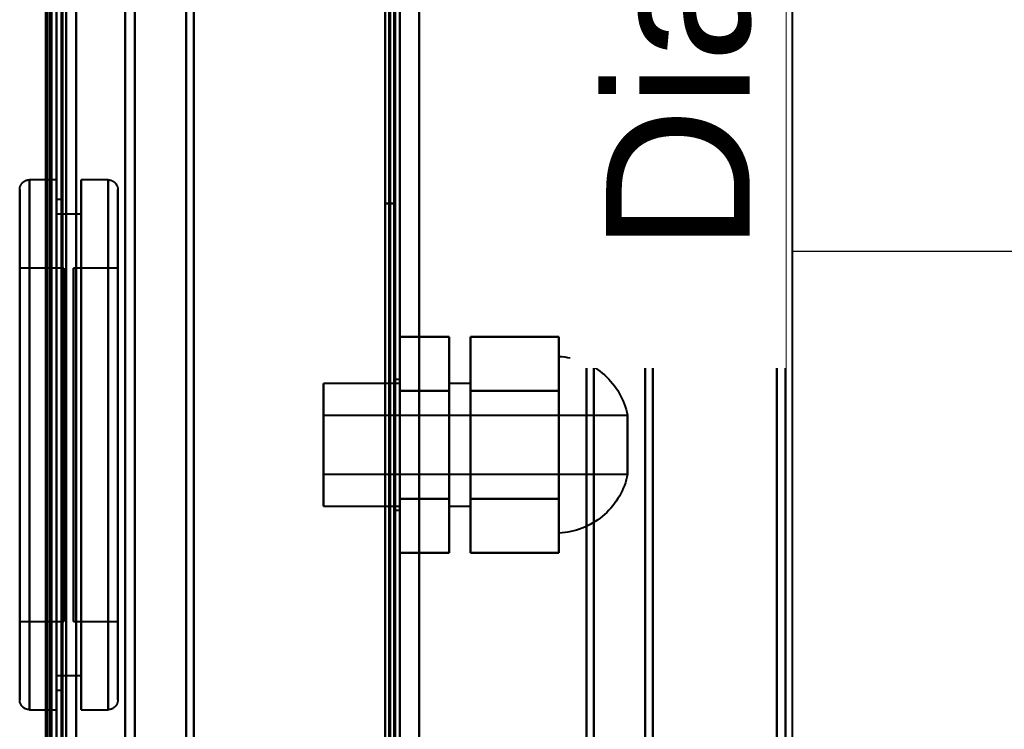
# Model space of a CAD drawing. Header units: millimetres. Extents: x -1352 to 2139, y -120 to 1010.
# Tile 66 of 77: x 494 to 595, y 664 to 737. Entities that reach past the tile are written whole.
import ezdxf

# ---------------------------------------------------------------- set-up
doc = ezdxf.new("R2010")
doc.units = ezdxf.units.MM
doc.layers.add('A-GENM', color=13, linetype='Continuous', lineweight=40)
doc.layers.add('G-IMPT', color=8, linetype='Continuous', lineweight=40)
doc.styles.add('Arial_1', font='arial.ttf', dxfattribs={"height": 14.6304})

# ---------------------------------------------------------------- blocks, each defined once
blk = doc.blocks.new('Maintenance r21 - Maintenance r21-751643-Avant')
at = {"layer": 'A-GENM'}
for p, q in [((535, 1.65), (535, 939.65)), ((535, 939.65), (535, 1.65))]:
    blk.add_line(p, q, dxfattribs=at)
blk = doc.blocks.new('NEXA 700 CALQUES_dwg-751640-Avant')
at = {"layer": 'G-IMPT'}
for p, q in [((533.03, 128.97), (533.03, 937.77)), ((497.53, 129.47), (497.53, 902.27)), ((498.03, 902.27), (498.03, 129.47)), ((497.33, 848.37), (497.33, 713.37)), ((497.33, 713.37), (497.33, 848.37)), ((498.03, 848.37), (498.03, 713.37)), ((498.03, 713.37), (498.03, 848.37)), ((498.03, 713.37), (498.03, 839.87)), ((498.03, 839.87), (498.03, 713.37)), ((498.53, 713.37), (498.53, 839.87)), ((498.53, 839.87), (498.53, 713.37)), ((532.53, 839.87), (532.53, 713.37)), ((532.53, 713.37), (532.53, 839.87)), ((533.03, 713.37), (533.03, 839.87)), ((533.03, 839.87), (533.03, 713.37)), ((498.03, 713.37), (498.03, 839.37)), ((498.03, 587.37), (498.03, 839.37)), ((498.03, 839.37), (498.03, 713.37)), ((512.03, 713.37), (512.03, 839.37)), ((512.03, 839.37), (512.03, 713.37)), ((552.03, 713.37), (552.03, 839.37)), ((552.03, 839.37), (552.03, 713.37)), ((499.03, 713.37), (499.03, 838.37)), ((499.03, 838.37), (499.03, 713.37)), ((499.03, 838.37), (499.03, 588.37)), ((506.03, 713.37), (506.03, 838.37)), ((506.03, 838.37), (506.03, 713.37)), ((511.23, 838.78), (511.23, 713.37)), ((511.23, 713.37), (511.23, 838.78)), ((552.8, 838.78), (552.8, 713.37)), ((552.8, 713.37), (552.8, 838.78)), ((558.03, 713.37), (558.03, 838.34)), ((558.03, 838.34), (558.03, 713.37)), ((571.42, 838.34), (571.42, 713.37)), ((571.42, 713.37), (571.42, 838.34)), ((497.33, 837.75), (497.33, 713.37)), ((497.33, 589), (497.33, 837.75)), ((497.33, 589), (497.33, 837.75)), ((505.02, 837.75), (505.02, 713.37)), ((505.02, 837.75), (505.02, 713.37)), ((505.02, 713.37), (505.02, 837.75)), ((505.02, 713.37), (505.02, 837.75)), ((558.8, 837.75), (558.8, 713.37)), ((558.8, 713.37), (558.8, 837.75)), ((572.33, 837.75), (572.33, 713.37)), ((572.33, 713.37), (572.33, 837.75)), ((533.03, 271.67), (533.03, 745.07)), ((498.03, 720.27), (495.28, 720.27)), ((495.28, 720.27), (495.28, 666.27)), ((495.28, 720.27), (495.28, 666.27)), ((495.28, 693.27), (495.28, 720.27)), ((495.28, 693.27), (495.28, 720.27)), ((498.03, 720.27), (498.03, 693.27)), ((498.03, 666.27), (498.03, 720.27)), ((498.03, 666.27), (498.03, 720.27)), ((503.28, 720.27), (500.53, 720.27)), ((500.53, 693.27), (500.53, 720.27)), ((500.53, 720.27), (500.53, 693.27)), ((503.28, 693.27), (503.28, 720.27)), ((503.28, 666.27), (503.28, 720.27)), ((503.28, 720.27), (503.28, 693.27)), ((494.28, 719.27), (494.28, 693.27)), ((494.28, 693.27), (494.28, 719.27)), ((494.28, 667.27), (494.28, 719.27)), ((504.28, 693.27), (504.28, 719.27)), ((504.28, 719.27), (504.28, 693.27)), ((504.28, 719.27), (504.28, 667.27)), ((498.53, 718.27), (498.03, 718.27)), ((498.03, 693.27), (498.03, 718.27)), ((498.03, 718.27), (498.03, 693.27)), ((498.53, 693.27), (498.53, 718.27)), ((498.53, 718.27), (498.53, 693.27)), ((500.53, 716.77), (498.03, 716.77)), ((498.03, 693.27), (498.03, 716.77)), ((498.03, 716.77), (498.03, 693.27)), ((500.53, 693.27), (500.53, 716.77)), ((500.53, 716.77), (500.53, 693.27)), ((497.33, 713.37), (497.33, 589)), ((497.33, 713.37), (497.33, 589)), ((497.33, 713.37), (497.33, 578.37)), ((497.33, 578.37), (497.33, 713.37)), ((498.03, 587.37), (498.03, 713.37)), ((498.03, 586.87), (498.03, 713.37)), ((498.03, 713.37), (498.03, 587.37)), ((498.03, 713.37), (498.03, 578.37)), ((498.03, 578.37), (498.03, 713.37)), ((498.03, 713.37), (498.03, 586.87)), ((498.53, 586.87), (498.53, 713.37)), ((498.53, 713.37), (498.53, 586.87)), ((499.03, 588.37), (499.03, 713.37)), ((499.03, 713.37), (499.03, 588.37)), ((505.02, 713.37), (505.02, 589)), ((505.02, 589), (505.02, 713.37)), ((506.03, 588.37), (506.03, 713.37)), ((506.03, 713.37), (506.03, 588.37)), ((511.23, 713.37), (511.23, 587.96)), ((511.23, 587.96), (511.23, 713.37)), ((512.03, 587.37), (512.03, 713.37)), ((512.03, 713.37), (512.03, 587.37)), ((532.53, 713.37), (532.53, 586.87)), ((532.53, 586.87), (532.53, 713.37)), ((533.03, 586.87), (533.03, 713.37)), ((533.03, 713.37), (533.03, 586.87)), ((552.03, 587.37), (552.03, 713.37)), ((552.03, 713.37), (552.03, 587.37)), ((552.8, 713.37), (552.8, 587.96)), ((552.8, 587.96), (552.8, 713.37)), ((558.03, 588.41), (558.03, 713.37)), ((558.03, 713.37), (558.03, 588.41)), ((558.8, 713.37), (558.8, 589)), ((558.8, 589), (558.8, 713.37)), ((571.42, 713.37), (571.42, 588.41)), ((571.42, 588.41), (571.42, 713.37)), ((572.33, 713.37), (572.33, 589)), ((572.33, 589), (572.33, 713.37)), ((498.78, 711.27), (494.28, 711.27)), ((494.28, 711.27), (494.28, 693.27)), ((494.28, 693.27), (494.28, 711.27)), ((498.78, 711.27), (498.78, 693.27)), ((498.78, 693.27), (498.78, 711.27)), ((504.28, 711.27), (499.78, 711.27)), ((499.78, 675.27), (499.78, 711.27)), ((499.78, 675.27), (499.78, 711.27)), ((499.78, 711.27), (499.78, 693.27)), ((504.28, 693.27), (504.28, 711.27)), ((504.28, 711.27), (504.28, 675.27)), ((504.28, 711.27), (504.28, 675.27)), ((549.23, 684.27), (549.23, 702.27)), ((549.23, 693.27), (549.23, 702.27)), ((549.23, 702.27), (549.23, 693.27)), ((533.03, 699.52), (525.23, 699.52)), ((525.23, 699.52), (525.23, 687.02)), ((525.23, 699.52), (525.23, 687.02)), ((525.23, 693.27), (525.23, 699.52)), ((533.03, 699.92), (532.53, 699.92)), ((532.53, 699.92), (532.53, 693.27)), ((532.53, 693.27), (532.53, 699.92)), ((533.03, 699.92), (533.03, 693.27)), ((533.03, 693.27), (533.03, 699.92)), ((533.03, 699.52), (533.03, 693.27)), ((533.03, 687.02), (533.03, 699.52)), ((533.03, 687.02), (533.03, 699.52)), ((540.23, 699.52), (538.03, 699.52)), ((538.03, 693.27), (538.03, 699.52)), ((538.03, 699.52), (538.03, 693.27)), ((540.23, 693.27), (540.23, 699.52)), ((540.23, 699.52), (540.23, 693.27)), ((556.23, 696.27), (525.23, 696.27)), ((525.23, 696.27), (525.23, 693.27)), ((525.23, 693.27), (525.23, 696.27)), ((556.23, 696.27), (556.23, 690.27)), ((556.23, 696.27), (556.23, 693.27)), ((556.23, 693.27), (556.23, 696.27)), ((494.28, 693.27), (494.28, 675.27)), ((494.28, 693.27), (494.28, 667.27)), ((494.28, 675.27), (494.28, 693.27)), ((494.28, 667.27), (494.28, 693.27)), ((495.28, 666.27), (495.28, 693.27)), ((498.03, 669.77), (498.03, 693.27)), ((498.03, 668.27), (498.03, 693.27)), ((498.03, 693.27), (498.03, 669.77)), ((498.03, 693.27), (498.03, 668.27)), ((498.03, 693.27), (498.03, 666.27)), ((498.03, 693.27), (498.03, 666.27)), ((498.53, 668.27), (498.53, 693.27)), ((498.53, 693.27), (498.53, 668.27)), ((498.78, 693.27), (498.78, 675.27)), ((498.78, 675.27), (498.78, 693.27)), ((499.78, 693.27), (499.78, 675.27)), ((499.78, 693.27), (499.78, 675.27)), ((500.53, 666.27), (500.53, 693.27)), ((500.53, 693.27), (500.53, 666.27)), ((500.53, 669.77), (500.53, 693.27)), ((500.53, 693.27), (500.53, 669.77)), ((503.28, 666.27), (503.28, 693.27)), ((503.28, 693.27), (503.28, 666.27)), ((504.28, 675.27), (504.28, 693.27)), ((504.28, 675.27), (504.28, 693.27)), ((504.28, 667.27), (504.28, 693.27)), ((504.28, 693.27), (504.28, 667.27)), ((525.23, 693.27), (525.23, 690.27)), ((525.23, 690.27), (525.23, 693.27)), ((525.23, 687.02), (525.23, 693.27)), ((525.23, 687.02), (525.23, 693.27)), ((532.53, 693.27), (532.53, 686.62)), ((532.53, 686.62), (532.53, 693.27)), ((533.03, 693.27), (533.03, 687.02)), ((533.03, 693.27), (533.03, 687.02)), ((533.03, 693.27), (533.03, 686.62)), ((533.03, 686.62), (533.03, 693.27)), ((538.03, 687.02), (538.03, 693.27)), ((538.03, 693.27), (538.03, 687.02)), ((540.23, 687.02), (540.23, 693.27)), ((540.23, 693.27), (540.23, 687.02)), ((549.23, 684.27), (549.23, 693.27)), ((549.23, 693.27), (549.23, 684.27)), ((556.23, 693.27), (556.23, 690.27)), ((556.23, 690.27), (556.23, 693.27)), ((525.23, 690.27), (556.23, 690.27)), ((525.23, 687.02), (533.03, 687.02)), ((532.53, 686.62), (533.03, 686.62)), ((538.03, 687.02), (540.23, 687.02)), ((494.28, 675.27), (498.78, 675.27)), ((499.78, 675.27), (504.28, 675.27)), ((498.03, 669.77), (500.53, 669.77)), ((498.03, 668.27), (498.53, 668.27)), ((495.28, 666.27), (498.03, 666.27)), ((500.53, 666.27), (503.28, 666.27))]:
    blk.add_line(p, q, dxfattribs=at)
at = {"layer": 'G-IMPT', "flags": 128}
for points in [[(531.93, 129.47), (531.93, 331.42), (531.93, 533.37), (531.93, 735.32), (531.93, 937.27)], [(531.93, 937.27), (531.93, 735.32), (531.93, 533.37), (531.93, 331.42), (531.93, 129.47)], [(531.93, 129.47), (531.93, 331.42), (531.93, 533.37), (531.93, 735.32), (531.93, 937.27)], [(532.03, 937.27), (532.03, 735.32), (532.03, 533.37), (532.03, 331.42), (532.03, 129.47)], [(532.03, 129.47), (532.03, 331.42), (532.03, 533.37), (532.03, 735.32), (532.03, 937.27)], [(532.03, 937.27), (532.03, 735.32), (532.03, 533.37), (532.03, 331.42), (532.03, 129.47)], [(532.43, 937.77), (532.43, 735.57), (532.43, 533.37), (532.43, 331.17), (532.43, 128.97)], [(532.43, 128.97), (532.43, 331.17), (532.43, 533.37), (532.43, 735.57), (532.43, 937.77)], [(532.43, 937.77), (532.43, 735.57), (532.43, 533.37), (532.43, 331.17), (532.43, 128.97)], [(532.53, 128.97), (532.53, 331.17), (532.53, 533.37), (532.53, 735.57), (532.53, 937.77)], [(532.53, 937.27), (532.53, 735.32), (532.53, 533.37), (532.53, 331.42), (532.53, 129.47)], [(532.53, 129.47), (532.53, 331.42), (532.53, 533.37), (532.53, 735.32), (532.53, 937.27)], [(532.53, 937.27), (532.53, 735.32), (532.53, 533.37), (532.53, 331.42), (532.53, 129.47)], [(532.53, 129.47), (532.53, 331.42), (532.53, 533.37), (532.53, 735.32), (532.53, 937.27)], [(532.53, 937.27), (532.53, 735.32), (532.53, 533.37), (532.53, 331.42), (532.53, 129.47)], [(532.53, 129.47), (532.53, 331.42), (532.53, 533.37), (532.53, 735.32), (532.53, 937.27)], [(533.03, 128.97), (533.03, 331.17), (533.03, 533.37), (533.03, 735.57), (533.03, 937.77)], [(533.03, 937.77), (533.03, 735.57), (533.03, 533.37), (533.03, 331.17), (533.03, 128.97)], [(496.93, 161.37), (496.93, 346.6), (496.93, 531.82), (496.93, 717.05), (496.93, 902.27)], [(496.93, 902.27), (496.93, 717.05), (496.93, 531.82), (496.93, 346.6), (496.93, 161.37)], [(497.03, 129.37), (497.03, 322.62), (497.03, 515.87), (497.03, 709.12), (497.03, 902.37)], [(497.03, 902.37), (497.03, 709.12), (497.03, 515.87), (497.03, 322.62), (497.03, 129.37)], [(497.03, 902.27), (497.03, 709.07), (497.03, 515.87), (497.03, 322.67), (497.03, 129.47)], [(497.03, 129.47), (497.03, 322.67), (497.03, 515.87), (497.03, 709.07), (497.03, 902.27)], [(497.43, 902.77), (497.43, 709.32), (497.43, 515.87), (497.43, 322.42), (497.43, 128.97)], [(497.43, 128.97), (497.43, 322.42), (497.43, 515.87), (497.43, 709.32), (497.43, 902.77)], [(497.43, 128.97), (497.43, 322.42), (497.43, 515.87), (497.43, 709.32), (497.43, 902.77)], [(497.53, 902.77), (497.53, 709.32), (497.53, 515.87), (497.53, 322.42), (497.53, 128.97)], [(497.53, 129.47), (497.53, 322.67), (497.53, 515.87), (497.53, 709.07), (497.53, 902.27)], [(497.53, 902.27), (497.53, 709.07), (497.53, 515.87), (497.53, 322.67), (497.53, 129.47)], [(497.53, 129.47), (497.53, 322.67), (497.53, 515.87), (497.53, 709.07), (497.53, 902.27)], [(497.53, 902.27), (497.53, 709.07), (497.53, 515.87), (497.53, 322.67), (497.53, 129.47)], [(497.53, 129.47), (497.53, 322.67), (497.53, 515.87), (497.53, 709.07), (497.53, 902.27)], [(497.53, 902.27), (497.53, 709.07), (497.53, 515.87), (497.53, 322.67), (497.53, 129.47)], [(498.03, 902.77), (498.03, 709.32), (498.03, 515.87), (498.03, 322.42), (498.03, 128.97)], [(498.03, 128.97), (498.03, 322.42), (498.03, 515.87), (498.03, 709.32), (498.03, 902.77)], [(498.03, 902.27), (498.03, 717.05), (498.03, 531.82), (498.03, 346.6), (498.03, 161.37)], [(498.03, 902.27), (498.03, 709.07), (498.03, 515.87), (498.03, 322.67), (498.03, 129.47)], [(498.03, 161.37), (498.03, 346.6), (498.03, 531.82), (498.03, 717.05), (498.03, 902.27)], [(498.03, 129.47), (498.03, 322.67), (498.03, 515.87), (498.03, 709.07), (498.03, 902.27)], [(498.03, 902.27), (498.03, 709.07), (498.03, 515.87), (498.03, 322.67), (498.03, 129.47)], [(498.03, 129.47), (498.03, 322.67), (498.03, 515.87), (498.03, 709.07), (498.03, 902.27)], [(498.53, 129.47), (498.53, 322.67), (498.53, 515.87), (498.53, 709.07), (498.53, 902.27)], [(498.53, 902.27), (498.53, 709.07), (498.53, 515.87), (498.53, 322.67), (498.53, 129.47)], [(498.63, 129.47), (498.63, 322.67), (498.63, 515.87), (498.63, 709.07), (498.63, 902.27)], [(498.63, 902.27), (498.63, 709.07), (498.63, 515.87), (498.63, 322.67), (498.63, 129.47)], [(498.63, 902.27), (498.63, 709.07), (498.63, 515.87), (498.63, 322.67), (498.63, 129.47)], [(498.63, 129.47), (498.63, 322.67), (498.63, 515.87), (498.63, 709.07), (498.63, 902.27)], [(498.63, 129.47), (498.63, 322.67), (498.63, 515.87), (498.63, 709.07), (498.63, 902.27)], [(498.63, 902.27), (498.63, 709.07), (498.63, 515.87), (498.63, 322.67), (498.63, 129.47)], [(500.03, 128.97), (500.03, 322.42), (500.03, 515.87), (500.03, 709.32), (500.03, 902.77)], [(500.03, 902.77), (500.03, 709.32), (500.03, 515.87), (500.03, 322.42), (500.03, 128.97)], [(500.03, 128.97), (500.03, 322.42), (500.03, 515.87), (500.03, 709.32), (500.03, 902.77)], [(500.03, 902.77), (500.03, 709.32), (500.03, 515.87), (500.03, 322.42), (500.03, 128.97)], [(500.03, 902.27), (500.03, 709.07), (500.03, 515.87), (500.03, 322.67), (500.03, 129.47)], [(500.03, 129.47), (500.03, 322.67), (500.03, 515.87), (500.03, 709.07), (500.03, 902.27)], [(500.03, 129.47), (500.03, 322.67), (500.03, 515.87), (500.03, 709.07), (500.03, 902.27)], [(500.03, 902.27), (500.03, 709.07), (500.03, 515.87), (500.03, 322.67), (500.03, 129.47)], [(531.53, 129.47), (531.53, 322.67), (531.53, 515.87), (531.53, 709.07), (531.53, 902.27)], [(531.53, 902.27), (531.53, 709.07), (531.53, 515.87), (531.53, 322.67), (531.53, 129.47)], [(531.53, 129.47), (531.53, 322.67), (531.53, 515.87), (531.53, 709.07), (531.53, 902.27)], [(531.53, 902.27), (531.53, 709.07), (531.53, 515.87), (531.53, 322.67), (531.53, 129.47)], [(532.43, 128.97), (532.43, 322.42), (532.43, 515.87), (532.43, 709.32), (532.43, 902.77)], [(532.43, 902.77), (532.43, 709.32), (532.43, 515.87), (532.43, 322.42), (532.43, 128.97)], [(532.43, 128.97), (532.43, 322.42), (532.43, 515.87), (532.43, 709.32), (532.43, 902.77)], [(532.53, 902.77), (532.53, 709.32), (532.53, 515.87), (532.53, 322.42), (532.53, 128.97)], [(533.03, 902.77), (533.03, 709.32), (533.03, 515.87), (533.03, 322.42), (533.03, 128.97)], [(533.03, 128.97), (533.03, 322.42), (533.03, 515.87), (533.03, 709.32), (533.03, 902.77)], [(531.53, 837.87), (531.53, 807.87), (531.53, 777.87), (531.53, 747.87), (531.53, 717.87)], [(531.53, 717.87), (531.53, 747.87), (531.53, 777.87), (531.53, 807.87), (531.53, 837.87)], [(531.53, 837.87), (531.53, 807.87), (531.53, 777.87), (531.53, 747.87), (531.53, 717.87)], [(531.53, 717.87), (531.53, 747.87), (531.53, 777.87), (531.53, 807.87), (531.53, 837.87)], [(532.53, 717.87), (532.53, 747.87), (532.53, 777.87), (532.53, 807.87), (532.53, 837.87)], [(532.53, 837.87), (532.53, 807.87), (532.53, 777.87), (532.53, 747.87), (532.53, 717.87)], [(532.53, 717.87), (532.53, 747.87), (532.53, 777.87), (532.53, 807.87), (532.53, 837.87)], [(532.53, 837.87), (532.53, 807.87), (532.53, 777.87), (532.53, 747.87), (532.53, 717.87)], [(531.53, 271.67), (531.53, 390.02), (531.53, 508.37), (531.53, 626.72), (531.53, 745.07)], [(531.53, 745.07), (531.53, 626.72), (531.53, 508.37), (531.53, 390.02), (531.53, 271.67)], [(531.53, 271.67), (531.53, 390.02), (531.53, 508.37), (531.53, 626.72), (531.53, 745.07)], [(531.53, 745.07), (531.53, 626.72), (531.53, 508.37), (531.53, 390.02), (531.53, 271.67)], [(532.43, 745.07), (532.43, 626.72), (532.43, 508.37), (532.43, 390.02), (532.43, 271.67)], [(532.43, 745.07), (532.43, 626.72), (532.43, 508.37), (532.43, 390.02), (532.43, 271.67)], [(532.43, 271.67), (532.43, 390.02), (532.43, 508.37), (532.43, 626.72), (532.43, 745.07)], [(532.53, 271.67), (532.53, 390.02), (532.53, 508.37), (532.53, 626.72), (532.53, 745.07)], [(533.03, 745.07), (533.03, 626.72), (533.03, 508.37), (533.03, 390.02), (533.03, 271.67)], [(533.03, 271.67), (533.03, 390.02), (533.03, 508.37), (533.03, 626.72), (533.03, 745.07)], [(533.03, 271.67), (533.03, 390.02), (533.03, 508.37), (533.03, 626.72), (533.03, 745.07)], [(533.03, 745.07), (533.03, 626.72), (533.03, 508.37), (533.03, 390.02), (533.03, 271.67)], [(494.28, 719.27), (494.28, 719.31), (494.28, 719.35), (494.29, 719.39), (494.29, 719.43), (494.3, 719.47), (494.31, 719.51), (494.32, 719.55), (494.33, 719.59), (494.34, 719.62), (494.36, 719.66), (494.38, 719.7), (494.39, 719.73), (494.41, 719.77), (494.43, 719.8), (494.46, 719.84), (494.48, 719.87), (494.5, 719.9), (494.53, 719.93), (494.56, 719.96), (494.58, 719.99), (494.61, 720.02), (494.64, 720.04), (494.67, 720.07), (494.71, 720.09), (494.74, 720.11), (494.77, 720.13), (494.81, 720.15), (494.84, 720.17), (494.88, 720.19), (494.92, 720.2), (494.96, 720.22), (494.99, 720.23), (495.03, 720.24), (495.07, 720.25), (495.11, 720.26), (495.15, 720.26), (495.19, 720.27), (495.23, 720.27), (495.27, 720.27), (495.28, 720.27)], [(503.28, 720.27), (503.32, 720.27), (503.36, 720.27), (503.4, 720.27), (503.44, 720.26), (503.48, 720.25), (503.52, 720.24), (503.56, 720.23), (503.59, 720.22), (503.63, 720.21), (503.67, 720.19), (503.71, 720.18), (503.74, 720.16), (503.78, 720.14), (503.81, 720.12), (503.85, 720.1), (503.88, 720.07), (503.91, 720.05), (503.94, 720.02), (503.97, 720), (504, 719.97), (504.03, 719.94), (504.05, 719.91), (504.08, 719.88), (504.1, 719.85), (504.12, 719.81), (504.14, 719.78), (504.16, 719.74), (504.18, 719.71), (504.2, 719.67), (504.21, 719.63), (504.23, 719.6), (504.24, 719.56), (504.25, 719.52), (504.26, 719.48), (504.27, 719.44), (504.27, 719.4), (504.28, 719.36), (504.28, 719.32), (504.28, 719.28), (504.28, 719.27)], [(494.28, 719.27), (494.28, 719.25), (494.28, 719.19), (494.28, 719.09), (494.28, 718.94), (494.28, 718.75), (494.28, 718.53), (494.28, 718.26), (494.28, 717.95), (494.28, 717.61), (494.28, 717.22), (494.28, 716.8), (494.28, 716.33), (494.28, 715.84), (494.28, 715.3), (494.28, 714.73), (494.28, 714.13), (494.28, 713.49), (494.28, 712.82), (494.28, 712.12), (494.28, 711.39), (494.28, 710.63), (494.28, 709.84), (494.28, 709.02), (494.28, 708.18), (494.28, 707.32), (494.28, 706.43), (494.28, 705.53), (494.28, 704.6), (494.28, 703.66), (494.28, 702.69), (494.28, 701.72), (494.28, 700.73), (494.28, 699.72), (494.28, 698.71), (494.28, 697.69), (494.28, 696.66), (494.28, 695.63), (494.28, 694.59), (494.28, 693.55), (494.28, 692.51), (494.28, 691.47), (494.28, 690.44), (494.28, 689.41), (494.28, 688.38), (494.28, 687.37), (494.28, 686.36), (494.28, 685.36), (494.28, 684.38), (494.28, 683.41), (494.28, 682.45), (494.28, 681.52), (494.28, 680.6), (494.28, 679.7), (494.28, 678.82), (494.28, 677.97), (494.28, 677.14), (494.28, 676.34), (494.28, 675.56), (494.28, 674.82), (494.28, 674.1), (494.28, 673.41), (494.28, 672.76), (494.28, 672.14), (494.28, 671.55), (494.28, 670.99), (494.28, 670.48), (494.28, 669.99), (494.28, 669.55), (494.28, 669.14), (494.28, 668.77), (494.28, 668.45), (494.28, 668.16), (494.28, 667.91), (494.28, 667.7), (494.28, 667.53), (494.28, 667.41), (494.28, 667.32), (494.28, 667.28), (494.28, 667.27)], [(494.28, 667.27), (494.28, 667.29), (494.28, 667.36), (494.28, 667.46), (494.28, 667.6), (494.28, 667.79), (494.28, 668.02), (494.28, 668.28), (494.28, 668.59), (494.28, 668.94), (494.28, 669.32), (494.28, 669.75), (494.28, 670.21), (494.28, 670.71), (494.28, 671.24), (494.28, 671.81), (494.28, 672.42), (494.28, 673.06), (494.28, 673.73), (494.28, 674.43), (494.28, 675.16), (494.28, 675.92), (494.28, 676.71), (494.28, 677.52), (494.28, 678.36), (494.28, 679.22), (494.28, 680.11), (494.28, 681.02), (494.28, 681.94), (494.28, 682.89), (494.28, 683.85), (494.28, 684.83), (494.28, 685.82), (494.28, 686.82), (494.28, 687.83), (494.28, 688.85), (494.28, 689.88), (494.28, 690.91), (494.28, 691.95), (494.28, 692.99), (494.28, 694.03), (494.28, 695.07), (494.28, 696.11), (494.28, 697.14), (494.28, 698.16), (494.28, 699.18), (494.28, 700.19), (494.28, 701.18), (494.28, 702.17), (494.28, 703.14), (494.28, 704.09), (494.28, 705.03), (494.28, 705.95), (494.28, 706.84), (494.28, 707.72), (494.28, 708.57), (494.28, 709.4), (494.28, 710.2), (494.28, 710.98), (494.28, 711.73), (494.28, 712.44), (494.28, 713.13), (494.28, 713.79), (494.28, 714.41), (494.28, 715), (494.28, 715.55), (494.28, 716.07), (494.28, 716.55), (494.28, 717), (494.28, 717.4), (494.28, 717.77), (494.28, 718.1), (494.28, 718.39), (494.28, 718.64), (494.28, 718.84), (494.28, 719.01), (494.28, 719.14), (494.28, 719.22), (494.28, 719.27), (494.28, 719.27)], [(504.28, 667.27), (504.28, 667.29), (504.28, 667.36), (504.28, 667.46), (504.28, 667.6), (504.28, 667.79), (504.28, 668.02), (504.28, 668.28), (504.28, 668.59), (504.28, 668.94), (504.28, 669.32), (504.28, 669.75), (504.28, 670.21), (504.28, 670.71), (504.28, 671.24), (504.28, 671.81), (504.28, 672.42), (504.28, 673.06), (504.28, 673.73), (504.28, 674.43), (504.28, 675.16), (504.28, 675.92), (504.28, 676.71), (504.28, 677.52), (504.28, 678.36), (504.28, 679.22), (504.28, 680.11), (504.28, 681.02), (504.28, 681.94), (504.28, 682.89), (504.28, 683.85), (504.28, 684.83), (504.28, 685.82), (504.28, 686.82), (504.28, 687.83), (504.28, 688.85), (504.28, 689.88), (504.28, 690.91), (504.28, 691.95), (504.28, 692.99), (504.28, 694.03), (504.28, 695.07), (504.28, 696.11), (504.28, 697.14), (504.28, 698.16), (504.28, 699.18), (504.28, 700.19), (504.28, 701.18), (504.28, 702.17), (504.28, 703.14), (504.28, 704.09), (504.28, 705.03), (504.28, 705.95), (504.28, 706.84), (504.28, 707.72), (504.28, 708.57), (504.28, 709.4), (504.28, 710.2), (504.28, 710.98), (504.28, 711.73), (504.28, 712.44), (504.28, 713.13), (504.28, 713.79), (504.28, 714.41), (504.28, 715), (504.28, 715.55), (504.28, 716.07), (504.28, 716.55), (504.28, 717), (504.28, 717.4), (504.28, 717.77), (504.28, 718.1), (504.28, 718.39), (504.28, 718.64), (504.28, 718.84), (504.28, 719.01), (504.28, 719.14), (504.28, 719.22), (504.28, 719.27), (504.28, 719.27)], [(504.28, 719.27), (504.28, 719.25), (504.28, 719.19), (504.28, 719.09), (504.28, 718.94), (504.28, 718.75), (504.28, 718.53), (504.28, 718.26), (504.28, 717.95), (504.28, 717.61), (504.28, 717.22), (504.28, 716.8), (504.28, 716.33), (504.28, 715.84), (504.28, 715.3), (504.28, 714.73), (504.28, 714.13), (504.28, 713.49), (504.28, 712.82), (504.28, 712.12), (504.28, 711.39), (504.28, 710.63), (504.28, 709.84), (504.28, 709.02), (504.28, 708.18), (504.28, 707.32), (504.28, 706.43), (504.28, 705.53), (504.28, 704.6), (504.28, 703.66), (504.28, 702.69), (504.28, 701.72), (504.28, 700.73), (504.28, 699.72), (504.28, 698.71), (504.28, 697.69), (504.28, 696.66), (504.28, 695.63), (504.28, 694.59), (504.28, 693.55), (504.28, 692.51), (504.28, 691.47), (504.28, 690.44), (504.28, 689.41), (504.28, 688.38), (504.28, 687.37), (504.28, 686.36), (504.28, 685.36), (504.28, 684.38), (504.28, 683.41), (504.28, 682.45), (504.28, 681.52), (504.28, 680.6), (504.28, 679.7), (504.28, 678.82), (504.28, 677.97), (504.28, 677.14), (504.28, 676.34), (504.28, 675.56), (504.28, 674.82), (504.28, 674.1), (504.28, 673.41), (504.28, 672.76), (504.28, 672.14), (504.28, 671.55), (504.28, 670.99), (504.28, 670.48), (504.28, 669.99), (504.28, 669.55), (504.28, 669.14), (504.28, 668.77), (504.28, 668.45), (504.28, 668.16), (504.28, 667.91), (504.28, 667.7), (504.28, 667.53), (504.28, 667.41), (504.28, 667.32), (504.28, 667.28), (504.28, 667.27)], [(531.53, 717.87), (531.78, 717.87), (532.03, 717.87), (532.28, 717.87), (532.53, 717.87)], [(532.53, 717.87), (532.28, 717.87), (532.03, 717.87), (531.78, 717.87), (531.53, 717.87)], [(531.53, 717.87), (531.78, 717.87), (532.03, 717.87), (532.28, 717.87), (532.53, 717.87)], [(532.53, 717.87), (532.28, 717.87), (532.03, 717.87), (531.78, 717.87), (531.53, 717.87)], [(533.03, 698.77), (533.03, 700.15), (533.03, 701.52), (533.03, 702.9), (533.03, 704.27)], [(533.03, 704.27), (534.28, 704.27), (535.53, 704.27), (536.78, 704.27), (538.03, 704.27)], [(538.03, 704.27), (536.78, 704.27), (535.53, 704.27), (534.28, 704.27), (533.03, 704.27)], [(533.03, 704.27), (533.03, 702.9), (533.03, 701.52), (533.03, 700.15), (533.03, 698.77)], [(533.03, 698.77), (533.03, 700.15), (533.03, 701.52), (533.03, 702.9), (533.03, 704.27)], [(533.03, 704.27), (533.03, 702.9), (533.03, 701.52), (533.03, 700.15), (533.03, 698.77)], [(538.03, 698.77), (538.03, 700.15), (538.03, 701.52), (538.03, 702.9), (538.03, 704.27)], [(538.03, 704.27), (538.03, 702.9), (538.03, 701.52), (538.03, 700.15), (538.03, 698.77)], [(538.03, 704.27), (538.03, 702.9), (538.03, 701.52), (538.03, 700.15), (538.03, 698.77)], [(538.03, 698.77), (538.03, 700.15), (538.03, 701.52), (538.03, 702.9), (538.03, 704.27)], [(540.23, 698.77), (540.23, 700.15), (540.23, 701.52), (540.23, 702.9), (540.23, 704.27)], [(540.23, 704.27), (542.48, 704.27), (544.73, 704.27), (546.98, 704.27), (549.23, 704.27)], [(540.23, 704.27), (540.23, 702.9), (540.23, 701.52), (540.23, 700.15), (540.23, 698.77)], [(549.23, 704.27), (546.98, 704.27), (544.73, 704.27), (542.48, 704.27), (540.23, 704.27)], [(540.23, 698.77), (540.23, 700.15), (540.23, 701.52), (540.23, 702.9), (540.23, 704.27)], [(540.23, 704.27), (540.23, 702.9), (540.23, 701.52), (540.23, 700.15), (540.23, 698.77)], [(549.23, 698.77), (549.23, 700.15), (549.23, 701.52), (549.23, 702.9), (549.23, 704.27)], [(549.23, 704.27), (549.23, 702.9), (549.23, 701.52), (549.23, 700.15), (549.23, 698.77)], [(549.23, 704.27), (549.23, 702.9), (549.23, 701.52), (549.23, 700.15), (549.23, 698.77)], [(549.23, 698.77), (549.23, 700.15), (549.23, 701.52), (549.23, 702.9), (549.23, 704.27)], [(549.23, 702.27), (549.53, 702.25), (549.83, 702.22), (550.12, 702.18), (550.42, 702.12), (550.71, 702.05), (551, 701.97), (551.29, 701.88), (551.57, 701.78), (551.85, 701.67), (552.12, 701.54), (552.39, 701.41), (552.65, 701.26), (552.91, 701.11), (553.16, 700.94), (553.4, 700.77), (553.64, 700.58), (553.86, 700.39), (554.08, 700.18), (554.3, 699.97), (554.5, 699.75), (554.69, 699.52), (554.88, 699.28), (555.05, 699.04), (555.22, 698.79), (555.37, 698.53), (555.52, 698.27), (555.65, 698), (555.78, 697.73), (555.89, 697.45), (555.99, 697.17), (556.08, 696.88), (556.16, 696.59), (556.22, 696.3), (556.23, 696.27)], [(533.03, 687.77), (533.03, 690.52), (533.03, 693.27), (533.03, 696.02), (533.03, 698.77)], [(533.03, 698.77), (534.28, 698.77), (535.53, 698.77), (536.78, 698.77), (538.03, 698.77)], [(538.03, 698.77), (536.78, 698.77), (535.53, 698.77), (534.28, 698.77), (533.03, 698.77)], [(533.03, 698.77), (534.28, 698.77), (535.53, 698.77), (536.78, 698.77), (538.03, 698.77)], [(538.03, 698.77), (536.78, 698.77), (535.53, 698.77), (534.28, 698.77), (533.03, 698.77)], [(533.03, 698.77), (533.03, 696.02), (533.03, 693.27), (533.03, 690.52), (533.03, 687.77)], [(533.03, 687.77), (533.03, 690.52), (533.03, 693.27), (533.03, 696.02), (533.03, 698.77)], [(533.03, 698.77), (533.03, 696.02), (533.03, 693.27), (533.03, 690.52), (533.03, 687.77)], [(538.03, 687.77), (538.03, 690.52), (538.03, 693.27), (538.03, 696.02), (538.03, 698.77)], [(538.03, 698.77), (538.03, 696.02), (538.03, 693.27), (538.03, 690.52), (538.03, 687.77)], [(538.03, 698.77), (538.03, 696.02), (538.03, 693.27), (538.03, 690.52), (538.03, 687.77)], [(538.03, 687.77), (538.03, 690.52), (538.03, 693.27), (538.03, 696.02), (538.03, 698.77)], [(540.23, 687.77), (540.23, 690.52), (540.23, 693.27), (540.23, 696.02), (540.23, 698.77)], [(540.23, 698.77), (542.48, 698.77), (544.73, 698.77), (546.98, 698.77), (549.23, 698.77)], [(549.23, 698.77), (546.98, 698.77), (544.73, 698.77), (542.48, 698.77), (540.23, 698.77)], [(540.23, 698.77), (542.48, 698.77), (544.73, 698.77), (546.98, 698.77), (549.23, 698.77)], [(549.23, 698.77), (546.98, 698.77), (544.73, 698.77), (542.48, 698.77), (540.23, 698.77)], [(540.23, 698.77), (540.23, 696.02), (540.23, 693.27), (540.23, 690.52), (540.23, 687.77)], [(540.23, 687.77), (540.23, 690.52), (540.23, 693.27), (540.23, 696.02), (540.23, 698.77)], [(540.23, 698.77), (540.23, 696.02), (540.23, 693.27), (540.23, 690.52), (540.23, 687.77)], [(549.23, 687.77), (549.23, 690.52), (549.23, 693.27), (549.23, 696.02), (549.23, 698.77)], [(549.23, 698.77), (549.23, 696.02), (549.23, 693.27), (549.23, 690.52), (549.23, 687.77)], [(549.23, 698.77), (549.23, 696.02), (549.23, 693.27), (549.23, 690.52), (549.23, 687.77)], [(549.23, 687.77), (549.23, 690.52), (549.23, 693.27), (549.23, 696.02), (549.23, 698.77)], [(556.23, 690.27), (556.16, 689.98), (556.09, 689.69), (556, 689.4), (555.9, 689.12), (555.79, 688.84), (555.67, 688.57), (555.53, 688.3), (555.39, 688.04), (555.23, 687.78), (555.07, 687.53), (554.89, 687.28), (554.71, 687.05), (554.52, 686.82), (554.32, 686.6), (554.1, 686.38), (553.88, 686.18), (553.66, 685.98), (553.42, 685.8), (553.18, 685.62), (552.93, 685.45), (552.68, 685.3), (552.41, 685.15), (552.15, 685.01), (551.87, 684.89), (551.6, 684.77), (551.31, 684.67), (551.03, 684.58), (550.74, 684.5), (550.45, 684.43), (550.15, 684.37), (549.86, 684.33), (549.56, 684.29), (549.26, 684.27), (549.23, 684.27)], [(533.03, 682.27), (533.03, 683.65), (533.03, 685.02), (533.03, 686.4), (533.03, 687.77)], [(533.03, 687.77), (534.28, 687.77), (535.53, 687.77), (536.78, 687.77), (538.03, 687.77)], [(538.03, 687.77), (536.78, 687.77), (535.53, 687.77), (534.28, 687.77), (533.03, 687.77)], [(533.03, 687.77), (534.28, 687.77), (535.53, 687.77), (536.78, 687.77), (538.03, 687.77)], [(538.03, 687.77), (536.78, 687.77), (535.53, 687.77), (534.28, 687.77), (533.03, 687.77)], [(533.03, 687.77), (533.03, 686.4), (533.03, 685.02), (533.03, 683.65), (533.03, 682.27)], [(533.03, 682.27), (533.03, 683.65), (533.03, 685.02), (533.03, 686.4), (533.03, 687.77)], [(533.03, 687.77), (533.03, 686.4), (533.03, 685.02), (533.03, 683.65), (533.03, 682.27)], [(538.03, 687.77), (538.03, 686.4), (538.03, 685.02), (538.03, 683.65), (538.03, 682.27)], [(538.03, 682.27), (538.03, 683.65), (538.03, 685.02), (538.03, 686.4), (538.03, 687.77)], [(538.03, 687.77), (538.03, 686.4), (538.03, 685.02), (538.03, 683.65), (538.03, 682.27)], [(538.03, 682.27), (538.03, 683.65), (538.03, 685.02), (538.03, 686.4), (538.03, 687.77)], [(540.23, 687.77), (540.23, 686.4), (540.23, 685.02), (540.23, 683.65), (540.23, 682.27)], [(549.23, 687.77), (546.98, 687.77), (544.73, 687.77), (542.48, 687.77), (540.23, 687.77)], [(540.23, 682.27), (540.23, 683.65), (540.23, 685.02), (540.23, 686.4), (540.23, 687.77)], [(540.23, 687.77), (542.48, 687.77), (544.73, 687.77), (546.98, 687.77), (549.23, 687.77)], [(549.23, 687.77), (546.98, 687.77), (544.73, 687.77), (542.48, 687.77), (540.23, 687.77)], [(540.23, 687.77), (542.48, 687.77), (544.73, 687.77), (546.98, 687.77), (549.23, 687.77)], [(540.23, 687.77), (540.23, 686.4), (540.23, 685.02), (540.23, 683.65), (540.23, 682.27)], [(540.23, 682.27), (540.23, 683.65), (540.23, 685.02), (540.23, 686.4), (540.23, 687.77)], [(549.23, 687.77), (549.23, 686.4), (549.23, 685.02), (549.23, 683.65), (549.23, 682.27)], [(549.23, 682.27), (549.23, 683.65), (549.23, 685.02), (549.23, 686.4), (549.23, 687.77)], [(549.23, 682.27), (549.23, 683.65), (549.23, 685.02), (549.23, 686.4), (549.23, 687.77)], [(549.23, 687.77), (549.23, 686.4), (549.23, 685.02), (549.23, 683.65), (549.23, 682.27)], [(538.03, 682.27), (536.78, 682.27), (535.53, 682.27), (534.28, 682.27), (533.03, 682.27)], [(533.03, 682.27), (534.28, 682.27), (535.53, 682.27), (536.78, 682.27), (538.03, 682.27)], [(540.23, 682.27), (542.48, 682.27), (544.73, 682.27), (546.98, 682.27), (549.23, 682.27)], [(549.23, 682.27), (546.98, 682.27), (544.73, 682.27), (542.48, 682.27), (540.23, 682.27)], [(495.28, 666.27), (495.24, 666.27), (495.2, 666.28), (495.16, 666.28), (495.12, 666.29), (495.08, 666.29), (495.04, 666.3), (495, 666.31), (494.97, 666.32), (494.93, 666.34), (494.89, 666.35), (494.85, 666.37), (494.82, 666.39), (494.78, 666.4), (494.75, 666.43), (494.72, 666.45), (494.68, 666.47), (494.65, 666.49), (494.62, 666.52), (494.59, 666.55), (494.56, 666.58), (494.54, 666.6), (494.51, 666.64), (494.48, 666.67), (494.46, 666.7), (494.44, 666.73), (494.42, 666.77), (494.4, 666.8), (494.38, 666.84), (494.36, 666.87), (494.35, 666.91), (494.33, 666.95), (494.32, 666.99), (494.31, 667.02), (494.3, 667.06), (494.29, 667.1), (494.29, 667.14), (494.28, 667.18), (494.28, 667.22), (494.28, 667.26), (494.28, 667.27)], [(504.28, 667.27), (504.28, 667.23), (504.28, 667.19), (504.27, 667.15), (504.27, 667.11), (504.26, 667.07), (504.25, 667.03), (504.24, 667), (504.23, 666.96), (504.22, 666.92), (504.2, 666.88), (504.19, 666.85), (504.17, 666.81), (504.15, 666.78), (504.13, 666.74), (504.11, 666.71), (504.08, 666.68), (504.06, 666.64), (504.03, 666.61), (504.01, 666.58), (503.98, 666.55), (503.95, 666.53), (503.92, 666.5), (503.89, 666.48), (503.85, 666.45), (503.82, 666.43), (503.79, 666.41), (503.75, 666.39), (503.72, 666.37), (503.68, 666.36), (503.64, 666.34), (503.61, 666.33), (503.57, 666.31), (503.53, 666.3), (503.49, 666.29), (503.45, 666.29), (503.41, 666.28), (503.37, 666.28), (503.33, 666.27), (503.29, 666.27), (503.28, 666.27)]]:
    blk.add_lwpolyline(points, dxfattribs=at)
blk = doc.blocks.new('Souche connecteur circulaire R23 - Souche connecteur circulaire R23-751696-Avant')
at = {"layer": 'A-GENM'}
for p, q in [((533.03, 838), (533.03, 713)), ((573.03, 713), (573.03, 838)), ((533.03, 713), (533.03, 588)), ((573.03, 588), (573.03, 713))]:
    blk.add_line(p, q, dxfattribs=at)

msp = doc.modelspace()

# ---------------------------------------------------------------- linework, layer by layer
at = {"color": 94, "lineweight": 30}
msp.add_line((573.03, 588), (573.03, 838), dxfattribs=at)
msp.add_line((573.03, 588), (573.03, 838), dxfattribs=at)
at = {"color": 1, "lineweight": 30}
msp.add_line((573.03, 588), (573.03, 838), dxfattribs=at)
at = {"color": 5, "lineweight": 30}
msp.add_line((573.03, 713), (676.66, 713), dxfattribs=at)

# ---------------------------------------------------------------- block references
at = {"layer": 'A-GENM'}
for name in ['Maintenance r21 - Maintenance r21-751643-Avant', 'Souche connecteur circulaire R23 - Souche connecteur circulaire R23-751696-Avant']:
    msp.add_blockref(name, (0, 0), dxfattribs=at)
at = {"layer": 'G-IMPT'}
msp.add_blockref('NEXA 700 CALQUES_dwg-751640-Avant', (0, 0), dxfattribs=at)

# ---------------------------------------------------------------- next in the draw order: texts
at = {"color": 5, "lineweight": 30, "insert": (554.04, 754.34), "char_height": 14.63, "width": 99.2058, "attachment_point": 2, "rotation": 90, "line_spacing_factor": 0.941778, "style": 'Arial_1', "bg_fill": 3, "box_fill_scale": 1.25, "bg_fill_color": 256, "bg_fill_true_color": 13158600, "bg_fill_transparency": 0}
msp.add_mtext('Diamètre', dxfattribs=at)

doc.saveas('drawing.dxf')
